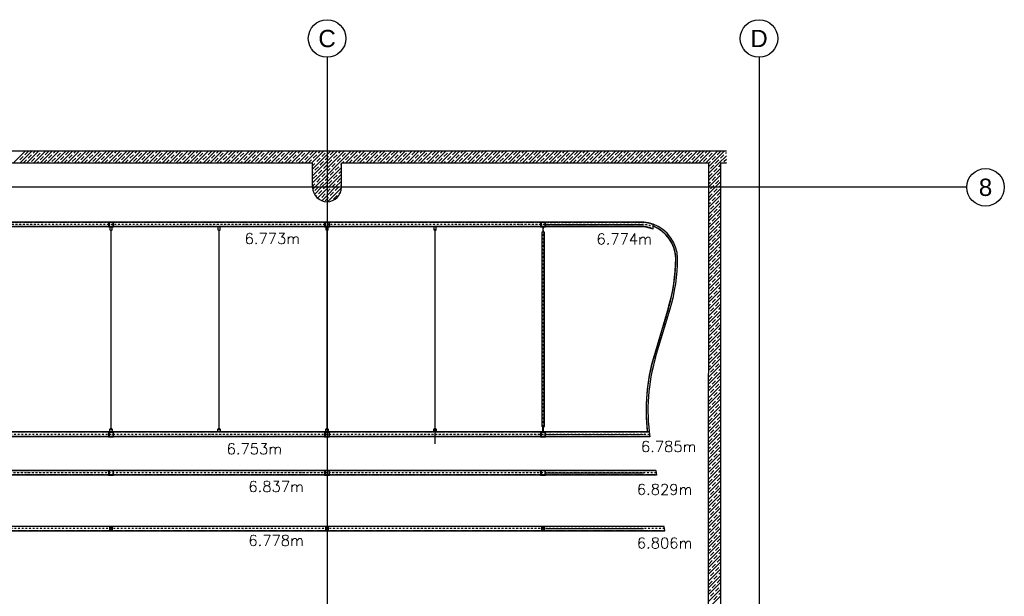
# Model space of a CAD drawing. Header units: millimetres. Extents: x -1999 to 66669, y -9261 to 66490.
# Tile 13 of 14: x 11596 to 32110, y 54483 to 66490. Entities that reach past the tile are written whole.
import ezdxf
from ezdxf.enums import TextEntityAlignment as Align

# ---------------------------------------------------------------- set-up
doc = ezdxf.new("R2010")
doc.units = ezdxf.units.MM
doc.header["$LTSCALE"] = 3
doc.header["$PDMODE"] = 3
doc.header["$PDSIZE"] = 1
for name, pattern in [('DASHDOT', [25.4, 12.7, -6.35, 0, -6.35]), ('DASHDOTX2', [50.8, 25.4, -12.7, 0, -12.7]), ('HIDDEN', [9.525, 6.35, -3.175])]:
    doc.linetypes.add(name, pattern=pattern)
for name, color, linetype in [('!!inwentaryzacja', 10, 'Continuous'), ('AR-----H0_HATCHES_RASTERIT', 8, 'Continuous'), ('ARF2000E0_LOAD_BEARING_KANTAVAT', 1, 'Continuous'), ('poziome 1', 7, 'Continuous'), ('proil zamykajacy', 4, 'Continuous'), ('slupki', 7, 'Continuous'), ('stezenia', 4, 'Continuous'), ('SZ-Axis', 255, 'DASHDOTX2'), ('SZ-Axis-text', 9, 'Continuous')]:
    doc.layers.add(name, color=color, linetype=linetype)
doc.styles.add('arial', font='arial.ttf')
doc.styles.add('GeodText', font='romans.shx', dxfattribs={"oblique": 14.323945})

# ---------------------------------------------------------------- blocks, each defined once
blk = doc.blocks.new('GeodPkt')
at = {"color": 0, "linetype": 'Continuous', "lineweight": -2}
blk.add_point((0, 0), dxfattribs=at)
at = {"color": 0, "linetype": 'Continuous', "lineweight": -2, "style": 'GeodText', "oblique": 14.3239, "flags": 4}
blk.add_attdef('Nazwa', (1, 1), '', height=1.8, dxfattribs=at)
at = {"color": 0, "linetype": 'Continuous', "lineweight": -2, "style": 'GeodText', "oblique": 14.3239}
blk.add_attdef('H', (1, -1.8), '', height=1.8, dxfattribs=at)

msp = doc.modelspace()

# ---------------------------------------------------------------- linework, layer by layer
at = {"color": 250}
for p, q in [((13476, 62177), (13476, 62117)), ((13524, 62177), (13476, 62177)), ((13524, 62117), (13524, 62177)), ((15726, 62177, 0), (15726, 62117, 0)), ((15774, 62177, 0), (15726, 62177, 0)), ((15774, 62117, 0), (15774, 62177, 0)), ((17976, 62177), (17976, 62117)), ((18024, 62177), (17976, 62177)), ((18024, 62117), (18024, 62177)), ((20226, 62177, 0), (20226, 62117, 0)), ((20274, 62177, 0), (20226, 62177, 0)), ((20274, 62117, 0), (20274, 62177, 0)), ((24791, 62125, 0), (24791, 62233, 0)), ((13476, 62117), (13486, 62106)), ((13486, 62106), (13514, 62106)), ((13514, 62106), (13524, 62117)), ((15726, 62117, 0), (15736, 62106, 0)), ((15736, 62106, 0), (15764, 62106, 0)), ((15764, 62106, 0), (15774, 62117, 0)), ((17976, 62117), (17986, 62106)), ((17986, 62106), (18014, 62106)), ((18014, 62106), (18024, 62117)), ((20226, 62117, 0), (20236, 62106, 0)), ((20236, 62106, 0), (20264, 62106, 0)), ((20264, 62106, 0), (20274, 62117, 0)), ((22480, 62064), (22480, 62072)), ((22480, 62072), (22520, 62072)), ((22520, 62064), (22480, 62064)), ((22480, 58018), (22480, 62064)), ((22504, 62157), (22496, 62157)), ((22496, 62157), (22496, 62072)), ((22496, 62072), (22504, 62072)), ((22504, 62072), (22504, 62157)), ((22520, 62072), (22520, 62064)), ((22520, 62064), (22520, 58018)), ((13476, 57965), (13486, 57975)), ((13476, 57905), (13476, 57965)), ((13524, 57905), (13476, 57905)), ((13486, 57975), (13514, 57975)), ((13514, 57975), (13524, 57965)), ((13524, 57965), (13524, 57905)), ((15726, 57965, 0), (15736, 57975, 0)), ((15726, 57905, 0), (15726, 57965, 0)), ((15774, 57905, 0), (15726, 57905, 0)), ((15736, 57975, 0), (15764, 57975, 0)), ((15764, 57975, 0), (15774, 57965, 0)), ((15774, 57965, 0), (15774, 57905, 0)), ((17976, 57965), (17986, 57975)), ((17976, 57905), (17976, 57965)), ((18024, 57905), (17976, 57905)), ((17986, 57975), (18014, 57975)), ((18014, 57975), (18024, 57965)), ((18024, 57965), (18024, 57905)), ((20226, 57965, 0), (20236, 57975, 0)), ((20226, 57905, 0), (20226, 57965, 0)), ((20274, 57905, 0), (20226, 57905, 0)), ((20236, 57975, 0), (20264, 57975, 0)), ((20264, 57975, 0), (20274, 57965, 0)), ((20274, 57965, 0), (20274, 57905, 0)), ((22520, 58018), (22480, 58018)), ((22480, 58018), (22480, 58010)), ((22520, 58018), (22480, 58018)), ((22480, 58010), (22520, 58010)), ((22496, 57925), (22496, 58010)), ((22496, 58010), (22504, 58010)), ((22504, 57925), (22496, 57925)), ((22504, 58010), (22504, 57925)), ((22520, 58010), (22520, 58018))]:
    msp.add_line(p, q, dxfattribs=at)
at = {"color": 250, "linetype": 'DASHDOT'}
msp.add_line((22500, 62177, 0), (22500, 57975), dxfattribs=at)
at = {"color": 250}
for centre in [(13500, 57955), (15750, 57955, 0), (18000, 57955), (20250, 57955, 0)]:
    msp.add_circle(centre, 6.5, dxfattribs=at)
at = {"layer": 'AR-----H0_HATCHES_RASTERIT'}
for p, q in [((11457, 63500, 0), (11707, 63750, 0)), ((11596, 63569, 0), (11667, 63640, 0)), ((11598, 63500, 0), (11848, 63750, 0)), ((11632, 63746, 0), (11636, 63750, 0)), ((11702, 63675, 0), (11773, 63746, 0)), ((11740, 63500, 0), (11990, 63750, 0)), ((11773, 63604, 0), (11844, 63675, 0)), ((11844, 63534, 0), (11915, 63604, 0)), ((11879, 63710, 0), (11919, 63750, 0)), ((11881, 63500, 0), (12131, 63750, 0)), ((11950, 63640, 0), (12021, 63710, 0)), ((12021, 63569, 0), (12091, 63640, 0)), ((12023, 63500, 0), (12273, 63750, 0)), ((12056, 63746, 0), (12060, 63750, 0)), ((12127, 63675, 0), (12197, 63746, 0)), ((12164, 63500, 0), (12414, 63750, 0)), ((12197, 63604, 0), (12268, 63675, 0)), ((12268, 63534, 0), (12339, 63604, 0)), ((12303, 63710, 0), (12343, 63750, 0)), ((12305, 63500, 0), (12555, 63750, 0)), ((12374, 63640, 0), (12445, 63710, 0)), ((12445, 63569, 0), (12516, 63640, 0)), ((12447, 63500, 0), (12697, 63750, 0)), ((12480, 63746, 0), (12485, 63750, 0)), ((12551, 63675, 0), (12622, 63746, 0)), ((12588, 63500, 0), (12838, 63750, 0)), ((12622, 63604, 0), (12692, 63675, 0)), ((12692, 63534, 0), (12763, 63604, 0)), ((12728, 63710, 0), (12767, 63750, 0)), ((12730, 63500, 0), (12980, 63750, 0)), ((12798, 63640, 0), (12869, 63710, 0)), ((12869, 63569, 0), (12940, 63640, 0)), ((12871, 63500, 0), (13121, 63750, 0)), ((12904, 63746, 0), (12909, 63750, 0)), ((12975, 63675, 0), (13046, 63746, 0)), ((13013, 63500, 0), (13263, 63750, 0)), ((13046, 63604, 0), (13117, 63675, 0)), ((13117, 63534, 0), (13187, 63604, 0)), ((13152, 63710, 0), (13192, 63750, 0)), ((13154, 63500, 0), (13404, 63750, 0)), ((13223, 63640, 0), (13293, 63710, 0)), ((13293, 63569, 0), (13364, 63640, 0)), ((13295, 63500, 0), (13545, 63750, 0)), ((13329, 63746, 0), (13333, 63750, 0)), ((13399, 63675, 0), (13470, 63746, 0)), ((13437, 63500, 0), (13687, 63750, 0)), ((13470, 63604, 0), (13541, 63675, 0)), ((13541, 63534, 0), (13612, 63604, 0)), ((13576, 63710, 0), (13616, 63750, 0)), ((13578, 63500, 0), (13828, 63750, 0)), ((13647, 63640, 0), (13718, 63710, 0)), ((13718, 63569, 0), (13788, 63640, 0)), ((13720, 63500, 0), (13970, 63750, 0)), ((13753, 63746, 0), (13757, 63750, 0)), ((13824, 63675, 0), (13894, 63746, 0)), ((13861, 63500, 0), (14111, 63750, 0)), ((13894, 63604, 0), (13965, 63675, 0)), ((13965, 63534, 0), (14036, 63604, 0)), ((14001, 63710, 0), (14040, 63750, 0)), ((14003, 63500, 0), (14253, 63750, 0)), ((14071, 63640, 0), (14142, 63710, 0)), ((14142, 63569, 0), (14213, 63640, 0)), ((14144, 63500, 0), (14394, 63750, 0)), ((14177, 63746, 0), (14182, 63750, 0)), ((14248, 63675, 0), (14319, 63746, 0)), ((14285, 63500, 0), (14535, 63750, 0)), ((14319, 63604, 0), (14389, 63675, 0)), ((14389, 63534, 0), (14460, 63604, 0)), ((14425, 63710, 0), (14464, 63750, 0)), ((14427, 63500, 0), (14677, 63750, 0)), ((14495, 63640, 0), (14566, 63710, 0)), ((14566, 63569, 0), (14637, 63640, 0)), ((14568, 63500, 0), (14818, 63750, 0)), ((14602, 63746, 0), (14606, 63750, 0)), ((14672, 63675, 0), (14743, 63746, 0)), ((14710, 63500, 0), (14960, 63750, 0)), ((14743, 63604, 0), (14814, 63675, 0)), ((14814, 63534, 0), (14884, 63604, 0)), ((14849, 63710, 0), (14889, 63750, 0)), ((14851, 63500, 0), (15101, 63750, 0)), ((14920, 63640, 0), (14990, 63710, 0)), ((14990, 63569, 0), (15061, 63640, 0)), ((14992, 63500, 0), (15242, 63750, 0)), ((15026, 63746, 0), (15030, 63750, 0)), ((15097, 63675, 0), (15167, 63746, 0)), ((15134, 63500, 0), (15384, 63750, 0)), ((15167, 63604, 0), (15238, 63675, 0)), ((15238, 63534, 0), (15309, 63604, 0)), ((15273, 63710, 0), (15313, 63750, 0)), ((15275, 63500, 0), (15525, 63750, 0)), ((15344, 63640, 0), (15415, 63710, 0)), ((15415, 63569, 0), (15485, 63640, 0)), ((15417, 63500, 0), (15667, 63750, 0)), ((15450, 63746, 0), (15454, 63750, 0)), ((15521, 63675, 0), (15591, 63746, 0)), ((15558, 63500, 0), (15808, 63750, 0)), ((15591, 63604, 0), (15662, 63675, 0)), ((15662, 63534, 0), (15733, 63604, 0)), ((15698, 63710, 0), (15737, 63750, 0)), ((15700, 63500, 0), (15950, 63750, 0)), ((15768, 63640, 0), (15839, 63710, 0)), ((15839, 63569, 0), (15910, 63640, 0)), ((15841, 63500, 0), (16091, 63750, 0)), ((15874, 63746, 0), (15879, 63750, 0)), ((15945, 63675, 0), (16016, 63746, 0)), ((15982, 63500, 0), (16232, 63750, 0)), ((16016, 63604, 0), (16086, 63675, 0)), ((16086, 63534, 0), (16157, 63604, 0)), ((16122, 63710, 0), (16162, 63750, 0)), ((16124, 63500, 0), (16374, 63750, 0)), ((16193, 63640, 0), (16263, 63710, 0)), ((16263, 63569, 0), (16334, 63640, 0)), ((16265, 63500, 0), (16515, 63750, 0)), ((16299, 63746, 0), (16303, 63750, 0)), ((16369, 63675, 0), (16440, 63746, 0)), ((16407, 63500, 0), (16657, 63750, 0)), ((16440, 63604, 0), (16511, 63675, 0)), ((16511, 63534, 0), (16581, 63604, 0)), ((16546, 63710, 0), (16586, 63750, 0)), ((16548, 63500, 0), (16798, 63750, 0)), ((16617, 63640, 0), (16688, 63710, 0)), ((16688, 63569, 0), (16758, 63640, 0)), ((16690, 63500, 0), (16940, 63750, 0)), ((16723, 63746, 0), (16727, 63750, 0)), ((16794, 63675, 0), (16864, 63746, 0)), ((16831, 63500, 0), (17081, 63750, 0)), ((16864, 63604, 0), (16935, 63675, 0)), ((16935, 63534, 0), (17006, 63604, 0)), ((16970, 63710, 0), (17010, 63750, 0)), ((16972, 63500, 0), (17222, 63750, 0)), ((17041, 63640, 0), (17112, 63710, 0)), ((17112, 63569, 0), (17182, 63640, 0)), ((17114, 63500, 0), (17364, 63750, 0)), ((17147, 63746, 0), (17151, 63750, 0)), ((17218, 63675, 0), (17289, 63746, 0)), ((17255, 63500, 0), (17505, 63750, 0)), ((17289, 63604, 0), (17359, 63675, 0)), ((17359, 63534, 0), (17430, 63604, 0)), ((17395, 63710, 0), (17434, 63750, 0)), ((17397, 63500, 0), (17647, 63750, 0)), ((17465, 63640, 0), (17536, 63710, 0)), ((17536, 63569, 0), (17607, 63640, 0)), ((17538, 63500, 0), (17788, 63750, 0)), ((17571, 63746, 0), (17576, 63750, 0)), ((17642, 63675, 0), (17713, 63746, 0)), ((17679, 63500, 0), (17929, 63750, 0)), ((17713, 63604, 0), (17784, 63675, 0)), ((17784, 63534, 0), (17854, 63604, 0)), ((17819, 63710, 0), (17859, 63750, 0)), ((17821, 63500, 0), (18071, 63750, 0)), ((17890, 63640, 0), (17960, 63710, 0)), ((17960, 63569, 0), (18031, 63640, 0)), ((17962, 63500, 0), (18212, 63750, 0)), ((17996, 63746, 0), (18000, 63750, 0)), ((18066, 63675, 0), (18137, 63746, 0)), ((18104, 63500, 0), (18354, 63750, 0)), ((18137, 63604, 0), (18208, 63675, 0)), ((18208, 63534, 0), (18278, 63604, 0)), ((18243, 63710, 0), (18283, 63750, 0)), ((18245, 63500, 0), (18495, 63750, 0)), ((18314, 63640, 0), (18385, 63710, 0)), ((18385, 63569, 0), (18455, 63640, 0)), ((18387, 63500, 0), (18637, 63750, 0)), ((18420, 63746, 0), (18424, 63750, 0)), ((18491, 63675, 0), (18561, 63746, 0)), ((18528, 63500, 0), (18778, 63750, 0)), ((18561, 63604, 0), (18632, 63675, 0)), ((18632, 63534, 0), (18703, 63604, 0)), ((18667, 63710, 0), (18707, 63750, 0)), ((18669, 63500, 0), (18919, 63750, 0)), ((18738, 63640, 0), (18809, 63710, 0)), ((18809, 63569, 0), (18880, 63640, 0)), ((18811, 63500, 0), (19061, 63750, 0)), ((18844, 63746, 0), (18849, 63750, 0)), ((18915, 63675, 0), (18986, 63746, 0)), ((18952, 63500, 0), (19202, 63750, 0)), ((18986, 63604, 0), (19056, 63675, 0)), ((19056, 63534, 0), (19127, 63604, 0)), ((19092, 63710, 0), (19131, 63750, 0)), ((19094, 63500, 0), (19344, 63750, 0)), ((19162, 63640, 0), (19233, 63710, 0)), ((19233, 63569, 0), (19304, 63640, 0)), ((19235, 63500, 0), (19485, 63750, 0)), ((19268, 63746, 0), (19273, 63750, 0)), ((19339, 63675, 0), (19410, 63746, 0)), ((19377, 63500, 0), (19627, 63750, 0)), ((19410, 63604, 0), (19481, 63675, 0)), ((19481, 63534, 0), (19551, 63604, 0)), ((19516, 63710, 0), (19556, 63750, 0)), ((19518, 63500, 0), (19768, 63750, 0)), ((19587, 63640, 0), (19657, 63710, 0)), ((19657, 63569, 0), (19728, 63640, 0)), ((19659, 63500, 0), (19909, 63750, 0)), ((19693, 63746, 0), (19697, 63750, 0)), ((19763, 63675, 0), (19834, 63746, 0)), ((19801, 63500, 0), (20051, 63750, 0)), ((19834, 63604, 0), (19905, 63675, 0)), ((19905, 63534, 0), (19976, 63604, 0)), ((19940, 63710, 0), (19980, 63750, 0)), ((19942, 63500, 0), (20192, 63750, 0)), ((20011, 63640, 0), (20082, 63710, 0)), ((20082, 63569, 0), (20152, 63640, 0)), ((20084, 63500, 0), (20334, 63750, 0)), ((20117, 63746, 0), (20121, 63750, 0)), ((20188, 63675, 0), (20258, 63746, 0)), ((20225, 63500, 0), (20475, 63750, 0)), ((20258, 63604, 0), (20329, 63675, 0)), ((20329, 63534, 0), (20400, 63604, 0)), ((20364, 63710, 0), (20404, 63750, 0)), ((20366, 63500, 0), (20616, 63750, 0)), ((20435, 63640, 0), (20506, 63710, 0)), ((20506, 63569, 0), (20577, 63640, 0)), ((20508, 63500, 0), (20758, 63750, 0)), ((20541, 63746, 0), (20546, 63750, 0)), ((20612, 63675, 0), (20683, 63746, 0)), ((20649, 63500, 0), (20899, 63750, 0)), ((20683, 63604, 0), (20753, 63675, 0)), ((20753, 63534, 0), (20824, 63604, 0)), ((20789, 63710, 0), (20828, 63750, 0)), ((20791, 63500, 0), (21041, 63750, 0)), ((20859, 63640, 0), (20930, 63710, 0)), ((20930, 63569, 0), (21001, 63640, 0)), ((20932, 63500, 0), (21182, 63750, 0)), ((20966, 63746, 0), (20970, 63750, 0)), ((21036, 63675, 0), (21107, 63746, 0)), ((21074, 63500, 0), (21324, 63750, 0)), ((21107, 63604, 0), (21178, 63675, 0)), ((21178, 63534, 0), (21248, 63604, 0)), ((21213, 63710, 0), (21253, 63750, 0)), ((21215, 63500, 0), (21465, 63750, 0)), ((21284, 63640, 0), (21354, 63710, 0)), ((21354, 63569, 0), (21425, 63640, 0)), ((21356, 63500, 0), (21606, 63750, 0)), ((21390, 63746, 0), (21394, 63750, 0)), ((21460, 63675, 0), (21531, 63746, 0)), ((21498, 63500, 0), (21748, 63750, 0)), ((21531, 63604, 0), (21602, 63675, 0)), ((21602, 63534, 0), (21673, 63604, 0)), ((21637, 63710, 0), (21677, 63750, 0)), ((21639, 63500, 0), (21889, 63750, 0)), ((21708, 63640, 0), (21779, 63710, 0)), ((21779, 63569, 0), (21849, 63640, 0)), ((21781, 63500, 0), (22031, 63750, 0)), ((21814, 63746, 0), (21818, 63750, 0)), ((21885, 63675, 0), (21955, 63746, 0)), ((21922, 63500, 0), (22172, 63750, 0)), ((21955, 63604, 0), (22026, 63675, 0)), ((22026, 63534, 0), (22097, 63604, 0)), ((22062, 63710, 0), (22101, 63750, 0)), ((22064, 63500, 0), (22314, 63750, 0)), ((22132, 63640, 0), (22203, 63710, 0)), ((22203, 63569, 0), (22274, 63640, 0)), ((22205, 63500, 0), (22455, 63750, 0)), ((22238, 63746, 0), (22243, 63750, 0)), ((22309, 63675, 0), (22380, 63746, 0)), ((22346, 63500, 0), (22596, 63750, 0)), ((22380, 63604, 0), (22450, 63675, 0)), ((22450, 63534, 0), (22521, 63604, 0)), ((22486, 63710, 0), (22525, 63750, 0)), ((22488, 63500, 0), (22738, 63750, 0)), ((22556, 63640, 0), (22627, 63710, 0)), ((22627, 63569, 0), (22698, 63640, 0)), ((22629, 63500, 0), (22879, 63750, 0)), ((22663, 63746, 0), (22667, 63750, 0)), ((22733, 63675, 0), (22804, 63746, 0)), ((22771, 63500, 0), (23021, 63750, 0)), ((22804, 63604, 0), (22875, 63675, 0)), ((22875, 63534, 0), (22945, 63604, 0)), ((22910, 63710, 0), (22950, 63750, 0)), ((22912, 63500, 0), (23162, 63750, 0)), ((22981, 63640, 0), (23051, 63710, 0)), ((23051, 63569, 0), (23122, 63640, 0)), ((23053, 63500, 0), (23303, 63750, 0)), ((23087, 63746, 0), (23091, 63750, 0)), ((23158, 63675, 0), (23228, 63746, 0)), ((23195, 63500, 0), (23445, 63750, 0)), ((23228, 63604, 0), (23299, 63675, 0)), ((23299, 63534, 0), (23370, 63604, 0)), ((23334, 63710, 0), (23374, 63750, 0)), ((23336, 63500, 0), (23586, 63750, 0)), ((23405, 63640, 0), (23476, 63710, 0)), ((23476, 63569, 0), (23546, 63640, 0)), ((23478, 63500, 0), (23728, 63750, 0)), ((23511, 63746, 0), (23515, 63750, 0)), ((23582, 63675, 0), (23653, 63746, 0)), ((23619, 63500, 0), (23869, 63750, 0)), ((23653, 63604, 0), (23723, 63675, 0)), ((23723, 63534, 0), (23794, 63604, 0)), ((23759, 63710, 0), (23798, 63750, 0)), ((23761, 63500, 0), (24011, 63750, 0)), ((23829, 63640, 0), (23900, 63710, 0)), ((23900, 63569, 0), (23971, 63640, 0)), ((23902, 63500, 0), (24152, 63750, 0)), ((23935, 63746, 0), (23940, 63750, 0)), ((24006, 63675, 0), (24077, 63746, 0)), ((24043, 63500, 0), (24293, 63750, 0)), ((24077, 63604, 0), (24147, 63675, 0)), ((24147, 63534, 0), (24218, 63604, 0)), ((24183, 63710, 0), (24223, 63750, 0)), ((24185, 63500, 0), (24435, 63750, 0)), ((24254, 63640, 0), (24324, 63710, 0)), ((24324, 63569, 0), (24395, 63640, 0)), ((24326, 63500, 0), (24576, 63750, 0)), ((24360, 63746, 0), (24364, 63750, 0)), ((24430, 63675, 0), (24501, 63746, 0)), ((24468, 63500, 0), (24718, 63750, 0)), ((24501, 63604, 0), (24572, 63675, 0)), ((24572, 63534, 0), (24642, 63604, 0)), ((24607, 63710, 0), (24647, 63750, 0)), ((24609, 63500, 0), (24859, 63750, 0)), ((24678, 63640, 0), (24749, 63710, 0)), ((24749, 63569, 0), (24819, 63640, 0)), ((24751, 63500, 0), (25001, 63750, 0)), ((24784, 63746, 0), (24788, 63750, 0)), ((24855, 63675, 0), (24925, 63746, 0)), ((24892, 63500, 0), (25142, 63750, 0)), ((24925, 63604, 0), (24996, 63675, 0)), ((24996, 63534, 0), (25067, 63604, 0)), ((25031, 63710, 0), (25071, 63750, 0)), ((25033, 63500, 0), (25283, 63750, 0)), ((25102, 63640, 0), (25173, 63710, 0)), ((25173, 63569, 0), (25244, 63640, 0)), ((25175, 63500, 0), (25425, 63750, 0)), ((25208, 63746, 0), (25212, 63750, 0)), ((25279, 63675, 0), (25350, 63746, 0)), ((25316, 63500, 0), (25566, 63750, 0)), ((25350, 63604, 0), (25420, 63675, 0)), ((25420, 63534, 0), (25491, 63604, 0)), ((25456, 63710, 0), (25495, 63750, 0)), ((25458, 63500, 0), (25708, 63750, 0)), ((25526, 63640, 0), (25597, 63710, 0)), ((25597, 63569, 0), (25668, 63640, 0)), ((25599, 63500, 0), (25849, 63750, 0)), ((25632, 63746, 0), (25637, 63750, 0)), ((25703, 63675, 0), (25774, 63746, 0)), ((25740, 63500, 0), (25990, 63750, 0)), ((25774, 63604, 0), (25845, 63675, 0)), ((25845, 63534, 0), (25915, 63604, 0)), ((25880, 63710, 0), (25920, 63750, 0)), ((25882, 63500, 0), (26132, 63750, 0)), ((25951, 63640, 0), (26021, 63710, 0)), ((26021, 63569, 0), (26092, 63640, 0)), ((26023, 63500, 0), (26273, 63750, 0)), ((26057, 63746, 0), (26061, 63750, 0)), ((26127, 63675, 0), (26198, 63746, 0)), ((26165, 63500, 0), (26322, 63657, 0)), ((26198, 63604, 0), (26269, 63675, 0)), ((26304, 63710, 0), (26322, 63728, 0)), ((11669, 63500, 0), (11738, 63569, 0)), ((11952, 63500, 0), (11985, 63534, 0)), ((12093, 63500, 0), (12162, 63569, 0)), ((12376, 63500, 0), (12410, 63534, 0)), ((12517, 63500, 0), (12586, 63569, 0)), ((12800, 63500, 0), (12834, 63534, 0)), ((12942, 63500, 0), (13011, 63569, 0)), ((13224, 63500, 0), (13258, 63534, 0)), ((13366, 63500, 0), (13435, 63569, 0)), ((13649, 63500, 0), (13682, 63534, 0)), ((13790, 63500, 0), (13859, 63569, 0)), ((14073, 63500, 0), (14107, 63534, 0)), ((14214, 63500, 0), (14283, 63569, 0)), ((14497, 63500, 0), (14531, 63534, 0)), ((14639, 63500, 0), (14708, 63569, 0)), ((14922, 63500, 0), (14955, 63534, 0)), ((15063, 63500, 0), (15132, 63569, 0)), ((15346, 63500, 0), (15379, 63534, 0)), ((15487, 63500, 0), (15556, 63569, 0)), ((15770, 63500, 0), (15804, 63534, 0)), ((15912, 63500, 0), (15980, 63569, 0)), ((16194, 63500, 0), (16228, 63534, 0)), ((16336, 63500, 0), (16405, 63569, 0)), ((16619, 63500, 0), (16652, 63534, 0)), ((16760, 63500, 0), (16829, 63569, 0)), ((17043, 63500, 0), (17076, 63534, 0)), ((17184, 63500, 0), (17253, 63569, 0)), ((17467, 63500, 0), (17501, 63534, 0)), ((17609, 63500, 0), (17677, 63569, 0)), ((17700, 63379, 0), (17821, 63500, 0)), ((17700, 63238, 0), (17962, 63500, 0)), ((17700, 63450, 0), (17748, 63498, 0)), ((17700, 63096, 0), (18000, 63396, 0)), ((17748, 63357, 0), (17819, 63427, 0)), ((17854, 63463, 0), (17891, 63500, 0)), ((17891, 63500, 0), (17925, 63534, 0)), ((17925, 63392, 0), (17996, 63463, 0)), ((18000, 63396, 0), (18104, 63500, 0)), ((18000, 63255, 0), (18245, 63500, 0)), ((18000, 63113, 0), (18300, 63413, 0)), ((18000, 63326, 0), (18066, 63392, 0)), ((18031, 63498, 0), (18033, 63500, 0)), ((18033, 63500, 0), (18102, 63569, 0)), ((18102, 63427, 0), (18172, 63498, 0)), ((18172, 63357, 0), (18243, 63427, 0)), ((18278, 63463, 0), (18300, 63484, 0)), ((18316, 63500, 0), (18349, 63534, 0)), ((18457, 63500, 0), (18526, 63569, 0)), ((18740, 63500, 0), (18773, 63534, 0)), ((18881, 63500, 0), (18950, 63569, 0)), ((19164, 63500, 0), (19198, 63534, 0)), ((19306, 63500, 0), (19375, 63569, 0)), ((19588, 63500, 0), (19622, 63534, 0)), ((19730, 63500, 0), (19799, 63569, 0)), ((20013, 63500, 0), (20046, 63534, 0)), ((20154, 63500, 0), (20223, 63569, 0)), ((20437, 63500, 0), (20471, 63534, 0)), ((20578, 63500, 0), (20647, 63569, 0)), ((20861, 63500, 0), (20895, 63534, 0)), ((21003, 63500, 0), (21072, 63569, 0)), ((21286, 63500, 0), (21319, 63534, 0)), ((21427, 63500, 0), (21496, 63569, 0)), ((21710, 63500, 0), (21743, 63534, 0)), ((21851, 63500, 0), (21920, 63569, 0)), ((22134, 63500, 0), (22168, 63534, 0)), ((22275, 63500, 0), (22344, 63569, 0)), ((22558, 63500, 0), (22592, 63534, 0)), ((22700, 63500, 0), (22769, 63569, 0)), ((22983, 63500, 0), (23016, 63534, 0)), ((23124, 63500, 0), (23193, 63569, 0)), ((23407, 63500, 0), (23440, 63534, 0)), ((23548, 63500, 0), (23617, 63569, 0)), ((23831, 63500, 0), (23865, 63534, 0)), ((23973, 63500, 0), (24041, 63569, 0)), ((24255, 63500, 0), (24289, 63534, 0)), ((24397, 63500, 0), (24466, 63569, 0)), ((24680, 63500, 0), (24713, 63534, 0)), ((24821, 63500, 0), (24890, 63569, 0)), ((25104, 63500, 0), (25137, 63534, 0)), ((25245, 63500, 0), (25314, 63569, 0)), ((25528, 63500, 0), (25562, 63534, 0)), ((25670, 63500, 0), (25738, 63569, 0)), ((25950, 63427, 0), (26023, 63500, 0)), ((25950, 63285, 0), (26165, 63500, 0)), ((25950, 63498, 0), (25952, 63500, 0)), ((25950, 63144, 0), (26200, 63394, 0)), ((25952, 63500, 0), (25986, 63534, 0)), ((25986, 63392, 0), (26057, 63463, 0)), ((26057, 63321, 0), (26127, 63392, 0)), ((26092, 63498, 0), (26094, 63500, 0)), ((26094, 63500, 0), (26163, 63569, 0)), ((26163, 63427, 0), (26200, 63465, 0)), ((26269, 63534, 0), (26322, 63586, 0)), ((26306, 63500, 0), (26322, 63515, 0)), ((17700, 63309, 0), (17713, 63321, 0)), ((17713, 63180, 0), (17784, 63251, 0)), ((17745, 63000, 0), (18000, 63255, 0)), ((17819, 63286, 0), (17890, 63357, 0)), ((17890, 63215, 0), (17960, 63286, 0)), ((17960, 63145, 0), (18000, 63184, 0)), ((17996, 63321, 0), (18000, 63326, 0)), ((18000, 63184, 0), (18031, 63215, 0)), ((18028, 63000, 0), (18300, 63272, 0)), ((18066, 63251, 0), (18137, 63321, 0)), ((18137, 63180, 0), (18208, 63251, 0)), ((18243, 63286, 0), (18300, 63343, 0)), ((25950, 63356, 0), (25951, 63357, 0)), ((25950, 63002, 0), (26200, 63252, 0)), ((25951, 63215, 0), (26021, 63286, 0)), ((26021, 63145, 0), (26092, 63215, 0)), ((26127, 63251, 0), (26198, 63321, 0)), ((17700, 63026, 0), (17748, 63074, 0)), ((17703, 62958, 0), (17745, 63000, 0)), ((17739, 62852, 0), (17887, 63000, 0)), ((17748, 62933, 0), (17816, 63000, 0)), ((17784, 63109, 0), (17854, 63180, 0)), ((17816, 63000, 0), (17819, 63003, 0)), ((17854, 63039, 0), (17925, 63109, 0)), ((17887, 63000, 0), (18000, 63113, 0)), ((17925, 62968, 0), (17957, 63000, 0)), ((17957, 63000, 0), (17996, 63039, 0)), ((18000, 62972, 0), (18028, 63000, 0)), ((18000, 62831, 0), (18169, 63000, 0)), ((18011, 62700, 0), (18300, 62989, 0)), ((18031, 63074, 0), (18102, 63145, 0)), ((18102, 63003, 0), (18172, 63074, 0)), ((18169, 63000, 0), (18300, 63131, 0)), ((18172, 62933, 0), (18240, 63000, 0)), ((18208, 63109, 0), (18278, 63180, 0)), ((18240, 63000, 0), (18243, 63003, 0)), ((18278, 63039, 0), (18300, 63060, 0)), ((25950, 62861, 0), (26200, 63111, 0)), ((25950, 63073, 0), (25986, 63109, 0)), ((25986, 62968, 0), (26057, 63039, 0)), ((26092, 63074, 0), (26163, 63145, 0)), ((26163, 63003, 0), (26200, 63040, 0)), ((26198, 63180, 0), (26200, 63182, 0)), ((17767, 62810, 0), (17784, 62826, 0)), ((17802, 62774, 0), (18000, 62972, 0)), ((17819, 62862, 0), (17890, 62933, 0)), ((17890, 62791, 0), (17960, 62862, 0)), ((17890, 62721, 0), (18000, 62831, 0)), ((17996, 62897, 0), (18000, 62901, 0)), ((18000, 62901, 0), (18066, 62968, 0)), ((18000, 62760, 0), (18031, 62791, 0)), ((18066, 62826, 0), (18137, 62897, 0)), ((18137, 62756, 0), (18208, 62826, 0)), ((18243, 62862, 0), (18284, 62902, 0)), ((25950, 62720, 0), (26200, 62970, 0)), ((25950, 62932, 0), (25951, 62933, 0)), ((25950, 62578, 0), (26200, 62828, 0)), ((25951, 62791, 0), (26021, 62862, 0)), ((26021, 62720, 0), (26092, 62791, 0)), ((26057, 62897, 0), (26127, 62968, 0)), ((26127, 62826, 0), (26198, 62897, 0)), ((17843, 62744, 0), (17854, 62756, 0)), ((17960, 62720, 0), (18000, 62760, 0)), ((18098, 62716, 0), (18102, 62720, 0)), ((25950, 62437, 0), (26200, 62687, 0)), ((25950, 62649, 0), (25986, 62685, 0)), ((25986, 62544, 0), (26057, 62614, 0)), ((26092, 62650, 0), (26163, 62720, 0)), ((26163, 62579, 0), (26200, 62616, 0)), ((26198, 62756, 0), (26200, 62758, 0)), ((25950, 62295, 0), (26200, 62545, 0)), ((25950, 62508, 0), (25951, 62508, 0)), ((25950, 62154, 0), (26200, 62404, 0)), ((25951, 62367, 0), (26021, 62438, 0)), ((26021, 62296, 0), (26092, 62367, 0)), ((26057, 62473, 0), (26127, 62544, 0)), ((26127, 62402, 0), (26198, 62473, 0)), ((25950, 62012, 0), (26200, 62262, 0)), ((25950, 62225, 0), (25986, 62261, 0)), ((25986, 62119, 0), (26057, 62190, 0)), ((26092, 62225, 0), (26163, 62296, 0)), ((26163, 62155, 0), (26200, 62192, 0)), ((26198, 62331, 0), (26200, 62333, 0)), ((25950, 61871, 0), (26200, 62121, 0)), ((25950, 62083, 0), (25951, 62084, 0)), ((25950, 61730, 0), (26200, 61980, 0)), ((25951, 61943, 0), (26021, 62013, 0)), ((26057, 62049, 0), (26127, 62119, 0)), ((26127, 61978, 0), (26198, 62049, 0)), ((25950, 61588, 0), (26200, 61838, 0)), ((25950, 61801, 0), (25986, 61836, 0)), ((25986, 61695, 0), (26057, 61766, 0)), ((26021, 61872, 0), (26092, 61943, 0)), ((26092, 61801, 0), (26163, 61872, 0)), ((26163, 61730, 0), (26200, 61768, 0)), ((26198, 61907, 0), (26200, 61909, 0)), ((25950, 61447, 0), (26200, 61697, 0)), ((25950, 61659, 0), (25951, 61660, 0)), ((25950, 61305, 0), (26200, 61555, 0)), ((25951, 61518, 0), (26021, 61589, 0)), ((26057, 61624, 0), (26127, 61695, 0)), ((26127, 61554, 0), (26198, 61624, 0)), ((25950, 61164, 0), (26200, 61414, 0)), ((25950, 61376, 0), (25986, 61412, 0)), ((25986, 61271, 0), (26057, 61342, 0)), ((26021, 61448, 0), (26092, 61518, 0)), ((26092, 61377, 0), (26163, 61448, 0)), ((26163, 61306, 0), (26200, 61343, 0)), ((26198, 61483, 0), (26200, 61485, 0)), ((25950, 61022, 0), (26200, 61272, 0)), ((25950, 61235, 0), (25951, 61235, 0)), ((25950, 60881, 0), (26200, 61131, 0)), ((25951, 61094, 0), (26021, 61165, 0)), ((26057, 61200, 0), (26127, 61271, 0)), ((26127, 61129, 0), (26198, 61200, 0)), ((25950, 60740, 0), (26200, 60990, 0)), ((25950, 60952, 0), (25986, 60988, 0)), ((26021, 61023, 0), (26092, 61094, 0)), ((26092, 60953, 0), (26163, 61023, 0)), ((26198, 61059, 0), (26200, 61061, 0)), ((25950, 60598, 0), (26200, 60848, 0)), ((25950, 60811, 0), (25951, 60811, 0)), ((25951, 60670, 0), (26021, 60740, 0)), ((25986, 60847, 0), (26057, 60917, 0)), ((26057, 60776, 0), (26127, 60847, 0)), ((26127, 60705, 0), (26198, 60776, 0)), ((26163, 60882, 0), (26200, 60919, 0)), ((25950, 60457, 0), (26200, 60707, 0)), ((25950, 60315, 0), (26200, 60565, 0)), ((25950, 60528, 0), (25986, 60564, 0)), ((26021, 60599, 0), (26092, 60670, 0)), ((26092, 60528, 0), (26163, 60599, 0)), ((26198, 60634, 0), (26200, 60636, 0)), ((25950, 60174, 0), (26200, 60424, 0)), ((25950, 60386, 0), (25951, 60387, 0)), ((25951, 60245, 0), (26021, 60316, 0)), ((25986, 60422, 0), (26057, 60493, 0)), ((26057, 60352, 0), (26127, 60422, 0)), ((26127, 60281, 0), (26198, 60352, 0)), ((26163, 60458, 0), (26200, 60495, 0)), ((25950, 60033, 0), (26200, 60283, 0)), ((25950, 59891, 0), (26200, 60141, 0)), ((25950, 60103, 0), (25986, 60139, 0)), ((26021, 60175, 0), (26092, 60245, 0)), ((26092, 60104, 0), (26163, 60175, 0)), ((26198, 60210, 0), (26200, 60212, 0)), ((25950, 59750, 0), (26200, 60000, 0)), ((25950, 59962, 0), (25951, 59963, 0)), ((25986, 59998, 0), (26057, 60069, 0)), ((26057, 59927, 0), (26127, 59998, 0)), ((26127, 59857, 0), (26198, 59927, 0)), ((26163, 60033, 0), (26200, 60071, 0)), ((25950, 59608, 0), (26200, 59858, 0)), ((25950, 59467, 0), (26200, 59717, 0)), ((25950, 59679, 0), (25986, 59715, 0)), ((25951, 59821, 0), (26021, 59892, 0)), ((26021, 59751, 0), (26092, 59821, 0)), ((26092, 59680, 0), (26163, 59751, 0)), ((26198, 59786, 0), (26200, 59788, 0)), ((25950, 59325, 0), (26200, 59575, 0)), ((25950, 59538, 0), (25951, 59538, 0)), ((25986, 59574, 0), (26057, 59644, 0)), ((26057, 59503, 0), (26127, 59574, 0)), ((26127, 59432, 0), (26198, 59503, 0)), ((26163, 59609, 0), (26200, 59646, 0)), ((25950, 59184, 0), (26200, 59434, 0)), ((25950, 59043, 0), (26200, 59293, 0)), ((25950, 59255, 0), (25986, 59291, 0)), ((25951, 59397, 0), (26021, 59468, 0)), ((26021, 59326, 0), (26092, 59397, 0)), ((26092, 59256, 0), (26163, 59326, 0)), ((26198, 59362, 0), (26200, 59364, 0)), ((25950, 58901, 0), (26200, 59151, 0)), ((25950, 59114, 0), (25951, 59114, 0)), ((25986, 59149, 0), (26057, 59220, 0)), ((26057, 59079, 0), (26127, 59149, 0)), ((26163, 59185, 0), (26200, 59222, 0)), ((25950, 58760, 0), (26200, 59010, 0)), ((25951, 58973, 0), (26021, 59043, 0)), ((26021, 58902, 0), (26092, 58973, 0)), ((26092, 58831, 0), (26163, 58902, 0)), ((26127, 59008, 0), (26198, 59079, 0)), ((26198, 58937, 0), (26200, 58939, 0)), ((25950, 58618, 0), (26200, 58868, 0)), ((25950, 58831, 0), (25986, 58867, 0)), ((25950, 58477, 0), (26200, 58727, 0)), ((25950, 58689, 0), (25951, 58690, 0)), ((25986, 58725, 0), (26057, 58796, 0)), ((26057, 58655, 0), (26127, 58725, 0)), ((26163, 58761, 0), (26200, 58798, 0)), ((25950, 58335, 0), (26200, 58585, 0)), ((25951, 58548, 0), (26021, 58619, 0)), ((26021, 58478, 0), (26092, 58548, 0)), ((26092, 58407, 0), (26163, 58478, 0)), ((26127, 58584, 0), (26198, 58655, 0)), ((26198, 58513, 0), (26200, 58515, 0)), ((25950, 58194, 0), (26200, 58444, 0)), ((25950, 58406, 0), (25986, 58442, 0)), ((25950, 58053, 0), (26200, 58303, 0)), ((25950, 58265, 0), (25951, 58266, 0)), ((25986, 58301, 0), (26057, 58372, 0)), ((26057, 58230, 0), (26127, 58301, 0)), ((26163, 58336, 0), (26200, 58374, 0)), ((25950, 57911, 0), (26200, 58161, 0)), ((25951, 58124, 0), (26021, 58195, 0)), ((26021, 58053, 0), (26092, 58124, 0)), ((26127, 58160, 0), (26198, 58230, 0)), ((26198, 58089, 0), (26200, 58091, 0)), ((25950, 57770, 0), (26200, 58020, 0)), ((25950, 57982, 0), (25986, 58018, 0)), ((25950, 57628, 0), (26200, 57878, 0)), ((25986, 57877, 0), (26057, 57947, 0)), ((26057, 57806, 0), (26127, 57877, 0)), ((26092, 57983, 0), (26163, 58053, 0)), ((26163, 57912, 0), (26200, 57949, 0)), ((25950, 57841, 0), (25951, 57841, 0)), ((25950, 57487, 0), (26200, 57737, 0)), ((25951, 57700, 0), (26021, 57771, 0)), ((26021, 57629, 0), (26092, 57700, 0)), ((26127, 57735, 0), (26198, 57806, 0)), ((26198, 57665, 0), (26200, 57666, 0)), ((25950, 57346, 0), (26200, 57596, 0)), ((25950, 57558, 0), (25986, 57594, 0)), ((25950, 57204, 0), (26200, 57454, 0)), ((25986, 57452, 0), (26057, 57523, 0)), ((26057, 57382, 0), (26127, 57452, 0)), ((26092, 57558, 0), (26163, 57629, 0)), ((26163, 57488, 0), (26200, 57525, 0)), ((25950, 57416, 0), (25951, 57417, 0)), ((25950, 57063, 0), (26200, 57313, 0)), ((25951, 57276, 0), (26021, 57346, 0)), ((26021, 57205, 0), (26092, 57276, 0)), ((26127, 57311, 0), (26198, 57382, 0)), ((26198, 57240, 0), (26200, 57242, 0)), ((25950, 56921, 0), (26200, 57171, 0)), ((25950, 57134, 0), (25986, 57170, 0)), ((25950, 56780, 0), (26200, 57030, 0)), ((25986, 57028, 0), (26057, 57099, 0)), ((26092, 57134, 0), (26163, 57205, 0)), ((26163, 57064, 0), (26200, 57101, 0)), ((25950, 56992, 0), (25951, 56993, 0)), ((25950, 56638, 0), (26200, 56888, 0)), ((25951, 56851, 0), (26021, 56922, 0)), ((26021, 56781, 0), (26092, 56851, 0)), ((26057, 56957, 0), (26127, 57028, 0)), ((26127, 56887, 0), (26198, 56957, 0)), ((25950, 56497, 0), (26200, 56747, 0)), ((25950, 56709, 0), (25986, 56745, 0)), ((25986, 56604, 0), (26057, 56675, 0)), ((26092, 56710, 0), (26163, 56781, 0)), ((26163, 56639, 0), (26200, 56677, 0)), ((26198, 56816, 0), (26200, 56818, 0)), ((25950, 56356, 0), (26200, 56606, 0)), ((25950, 56568, 0), (25951, 56569, 0)), ((25950, 56214, 0), (26200, 56464, 0)), ((25951, 56427, 0), (26021, 56498, 0)), ((26021, 56356, 0), (26092, 56427, 0)), ((26057, 56533, 0), (26127, 56604, 0)), ((26127, 56462, 0), (26198, 56533, 0)), ((25950, 56073, 0), (26200, 56323, 0)), ((25950, 56285, 0), (25986, 56321, 0)), ((25986, 56180, 0), (26057, 56250, 0)), ((26092, 56286, 0), (26163, 56356, 0)), ((26163, 56215, 0), (26200, 56252, 0)), ((26198, 56392, 0), (26200, 56394, 0)), ((25950, 55931, 0), (26200, 56181, 0)), ((25950, 56144, 0), (25951, 56144, 0)), ((25950, 55790, 0), (26200, 56040, 0)), ((25951, 56003, 0), (26021, 56074, 0)), ((26021, 55932, 0), (26092, 56003, 0)), ((26057, 56109, 0), (26127, 56180, 0)), ((26127, 56038, 0), (26198, 56109, 0)), ((25950, 55648, 0), (26200, 55898, 0)), ((25950, 55861, 0), (25986, 55897, 0)), ((25986, 55755, 0), (26057, 55826, 0)), ((26092, 55861, 0), (26163, 55932, 0)), ((26163, 55791, 0), (26200, 55828, 0)), ((26198, 55968, 0), (26200, 55969, 0)), ((25950, 55507, 0), (26200, 55757, 0)), ((25950, 55719, 0), (25951, 55720, 0)), ((25950, 55366, 0), (26200, 55616, 0)), ((25951, 55579, 0), (26021, 55649, 0)), ((26057, 55685, 0), (26127, 55755, 0)), ((26127, 55614, 0), (26198, 55685, 0)), ((25950, 55224, 0), (26200, 55474, 0)), ((25950, 55437, 0), (25986, 55473, 0)), ((25986, 55331, 0), (26057, 55402, 0)), ((26021, 55508, 0), (26092, 55579, 0)), ((26092, 55437, 0), (26163, 55508, 0)), ((26163, 55366, 0), (26200, 55404, 0)), ((26198, 55543, 0), (26200, 55545, 0)), ((25950, 55083, 0), (26200, 55333, 0)), ((25950, 55295, 0), (25951, 55296, 0)), ((25950, 54941, 0), (26200, 55191, 0)), ((25951, 55154, 0), (26021, 55225, 0)), ((26057, 55260, 0), (26127, 55331, 0)), ((26127, 55190, 0), (26198, 55260, 0)), ((25950, 54800, 0), (26200, 55050, 0)), ((25950, 55012, 0), (25986, 55048, 0)), ((25986, 54907, 0), (26057, 54978, 0)), ((26021, 55084, 0), (26092, 55154, 0)), ((26092, 55013, 0), (26163, 55084, 0)), ((26163, 54942, 0), (26200, 54979, 0)), ((26198, 55119, 0), (26200, 55121, 0)), ((25950, 54659, 0), (26200, 54909, 0)), ((25950, 54871, 0), (25951, 54871, 0)), ((25951, 54730, 0), (26021, 54801, 0)), ((26057, 54836, 0), (26127, 54907, 0)), ((26127, 54765, 0), (26198, 54836, 0)), ((25950, 54517, 0), (26200, 54767, 0)), ((25950, 54376, 0), (26200, 54626, 0)), ((25950, 54588, 0), (25986, 54624, 0)), ((26021, 54659, 0), (26092, 54730, 0)), ((26092, 54589, 0), (26163, 54659, 0)), ((26198, 54695, 0), (26200, 54697, 0)), ((25950, 54234, 0), (26200, 54484, 0)), ((25986, 54483, 0), (26057, 54553, 0)), ((26057, 54412, 0), (26127, 54483, 0)), ((26163, 54518, 0), (26200, 54555, 0))]:
    msp.add_line(p, q, dxfattribs=at)
at = {"layer": 'ARF2000E0_LOAD_BEARING_KANTAVAT', "color": 250}
for p, q in [((26322, 63750), (6135, 63750)), ((17700, 63500), (9300, 63500)), ((17700, 63000), (17700, 63500)), ((18300, 63000), (18300, 63500)), ((25300, 63500), (18300, 63500)), ((25950, 63500), (25300, 63500)), ((25950, 63500, 0), (25950, 59120, 0)), ((26322, 63500), (26200, 63500)), ((26200, 63500, 0), (26200, 59370, 0)), ((26200, 59370), (26200, 29740, 0)), ((25950, 29990, 0), (25950, 59120, 0))]:
    msp.add_line(p, q, dxfattribs=at)
msp.add_arc((18000, 63000), 300, 180, 0, dxfattribs=at)
at = {"layer": 'poziome 1', "color": 250}
for p, q in [((24595, 62277, 0), (8005, 62277, 0)), ((24592, 62177, 0), (8005, 62177, 0)), ((24596, 62277, 0), (24595, 62277, 0)), ((24712, 57905, 0), (7888, 57905, 0)), ((24726, 57805, 0), (7874, 57805, 0)), ((24853, 57104, 0), (7747, 57104, 0)), ((24853, 57104, 0), (24867, 57004, 0)), ((24867, 57004, 0), (7733, 57004, 0))]:
    msp.add_line(p, q, dxfattribs=at)
at = {"layer": 'poziome 1', "color": 250, "linetype": 'HIDDEN'}
for p, q in [((24595, 62270, 0), (8005, 62270, 0)), ((24593, 62184, 0), (8005, 62184, 0)), ((24596, 62270, 0), (24595, 62270, 0)), ((22484, 58018), (22484, 62064)), ((22516, 62064), (22516, 58018)), ((25113, 60479, 0), (24812, 59472, 0)), ((24713, 57898, 0), (7887, 57898, 0)), ((24725, 57812, 0), (7875, 57812, 0)), ((24854, 57097, 0), (7746, 57097, 0)), ((24866, 57011, 0), (7734, 57011, 0))]:
    msp.add_line(p, q, dxfattribs=at)
for centre, radius, start, end in [((24522, 61497, 0), 690, 67.0609, 84.2252), ((24522, 61497, 0), 776, 69.7184, 84.5127), ((24522, 61497, 0), 747, 1.881, 68.8985), ((21587, 61536, 0), 3681, 343.3008, 359.765), ((28524, 58362, 0), 3875, 163.3501, 186.7681)]:
    msp.add_arc(centre, radius, start, end, dxfattribs=at)
at = {"layer": 'poziome 1', "color": 250}
for radius, start, end in [(683, 66.8071, 84.2129), (783, 69.9114, 84.5379)]:
    msp.add_arc((24522, 61497, 0), radius, start, end, dxfattribs=at)
at = {"layer": 'proil zamykajacy', "color": 250}
for p, q in [((25110, 60480, 0), (24808, 59473, 0)), ((24846, 59462, 0), (25148, 60468, 0))]:
    msp.add_line(p, q, dxfattribs=at)
for centre, radius, start, end in [((24522, 61497, 0), 783, 1.8264, 69.9114), ((24522, 61497, 0), 743, 1.881, 68.7795), ((21587, 61536, 0), 3677, 343.3008, 359.765), ((21587, 61536, 0), 3717, 343.3008, 359.7763), ((28524, 58362, 0), 3879, 163.3501, 186.7611), ((28524, 58362, 0), 3839, 163.3501, 188.3377)]:
    msp.add_arc(centre, radius, start, end, dxfattribs=at)
at = {"layer": 'slupki', "color": 250, "linetype": 'DASHDOT'}
for p, q in [((24595, 62227, 0), (8005, 62227, 0)), ((24719, 57855, 0), (7870, 57855, 0)), ((24860, 57054, 0), (7781, 57054, 0)), ((25031, 55892, 0), (7569, 55892, 0))]:
    msp.add_line(p, q, dxfattribs=at)
at = {"layer": 'slupki', "color": 250}
for p, q in [((13550, 62277, 0), (13450, 62277, 0)), ((13450, 62277, 0), (13450, 62177, 0)), ((13450, 62177, 0), (13550, 62177, 0)), ((13542, 62269, 0), (13458, 62269, 0)), ((13458, 62269, 0), (13458, 62185, 0)), ((13458, 62185, 0), (13542, 62185, 0)), ((13542, 62185, 0), (13542, 62269, 0)), ((13550, 62177, 0), (13550, 62277, 0)), ((18050, 62277, 0), (17950, 62277, 0)), ((17950, 62277, 0), (17950, 62177, 0)), ((17950, 62177, 0), (18050, 62177, 0)), ((18042, 62269, 0), (17958, 62269, 0)), ((17958, 62269, 0), (17958, 62185, 0)), ((17958, 62185, 0), (18042, 62185, 0)), ((18042, 62185, 0), (18042, 62269, 0)), ((18050, 62177, 0), (18050, 62277, 0)), ((22550, 62277, 0), (22450, 62277, 0)), ((22450, 62277, 0), (22450, 62177, 0)), ((22450, 62177, 0), (22550, 62177, 0)), ((22542, 62269, 0), (22458, 62269, 0)), ((22458, 62269, 0), (22458, 62185, 0)), ((22458, 62185, 0), (22542, 62185, 0)), ((22542, 62185, 0), (22542, 62269, 0)), ((22550, 62177, 0), (22550, 62277, 0)), ((13550, 57905, 0), (13450, 57905, 0)), ((13450, 57905, 0), (13450, 57805, 0)), ((13542, 57897, 0), (13458, 57897, 0)), ((13458, 57897, 0), (13458, 57813, 0)), ((13542, 57813, 0), (13542, 57897, 0)), ((13550, 57805, 0), (13550, 57905, 0)), ((18050, 57905, 0), (17950, 57905, 0)), ((17950, 57905, 0), (17950, 57805, 0)), ((18042, 57897, 0), (17958, 57897, 0)), ((17958, 57897, 0), (17958, 57813, 0)), ((18042, 57813, 0), (18042, 57897, 0)), ((18050, 57805, 0), (18050, 57905, 0)), ((22550, 57905, 0), (22450, 57905, 0)), ((22450, 57905, 0), (22450, 57805, 0)), ((22542, 57897, 0), (22458, 57897, 0)), ((22458, 57897, 0), (22458, 57813, 0)), ((22542, 57813, 0), (22542, 57897, 0)), ((22550, 57805, 0), (22550, 57905, 0)), ((13450, 57805, 0), (13550, 57805, 0)), ((13458, 57813, 0), (13542, 57813, 0)), ((17950, 57805, 0), (18050, 57805, 0)), ((17958, 57813, 0), (18042, 57813, 0)), ((22450, 57805, 0), (22550, 57805, 0)), ((22458, 57813, 0), (22542, 57813, 0)), ((13550, 57104, 0), (13450, 57104, 0)), ((13450, 57104, 0), (13450, 57004, 0)), ((13542, 57096, 0), (13458, 57096, 0)), ((13458, 57096, 0), (13458, 57012, 0)), ((13542, 57012, 0), (13542, 57096, 0)), ((13550, 57004, 0), (13550, 57104, 0)), ((18050, 57104, 0), (17950, 57104, 0)), ((17950, 57104, 0), (17950, 57004, 0)), ((18042, 57096, 0), (17958, 57096, 0)), ((17958, 57096, 0), (17958, 57012, 0)), ((18042, 57012, 0), (18042, 57096, 0)), ((18050, 57004, 0), (18050, 57104, 0)), ((22550, 57104, 0), (22450, 57104, 0)), ((22450, 57104, 0), (22450, 57004, 0)), ((22542, 57096, 0), (22458, 57096, 0)), ((22458, 57096, 0), (22458, 57012, 0)), ((22542, 57012, 0), (22542, 57096, 0)), ((22550, 57004, 0), (22550, 57104, 0)), ((13450, 57004, 0), (13550, 57004, 0)), ((13458, 57012, 0), (13542, 57012, 0)), ((17950, 57004, 0), (18050, 57004, 0)), ((17958, 57012, 0), (18042, 57012, 0)), ((22450, 57004, 0), (22550, 57004, 0)), ((22458, 57012, 0), (22542, 57012, 0)), ((13530, 55922, 0), (13470, 55922, 0)), ((13470, 55922, 0), (13470, 55862, 0)), ((13470, 55862, 0), (13530, 55862, 0)), ((13526, 55918, 0), (13474, 55918, 0)), ((13474, 55918, 0), (13474, 55866, 0)), ((13474, 55866, 0), (13526, 55866, 0)), ((13526, 55866, 0), (13526, 55918, 0)), ((13530, 55862, 0), (13530, 55922, 0)), ((18030, 55922, 0), (17970, 55922, 0)), ((17970, 55922, 0), (17970, 55862, 0)), ((17970, 55862, 0), (18030, 55862, 0)), ((18026, 55918, 0), (17974, 55918, 0)), ((17974, 55918, 0), (17974, 55866, 0)), ((17974, 55866, 0), (18026, 55866, 0)), ((18026, 55866, 0), (18026, 55918, 0)), ((18030, 55862, 0), (18030, 55922, 0)), ((22530, 55922, 0), (22470, 55922, 0)), ((22470, 55922, 0), (22470, 55862, 0)), ((22470, 55862, 0), (22530, 55862, 0)), ((22526, 55918, 0), (22474, 55918, 0)), ((22474, 55918, 0), (22474, 55866, 0)), ((22474, 55866, 0), (22526, 55866, 0)), ((22526, 55866, 0), (22526, 55918, 0)), ((22530, 55862, 0), (22530, 55922, 0))]:
    msp.add_line(p, q, dxfattribs=at)
at = {"layer": 'slupki', "color": 250, "linetype": 'HIDDEN'}
for p, q in [((7563, 55851, 0), (25036, 55851, 0)), ((25025, 55933, 0), (7575, 55933, 0))]:
    msp.add_line(p, q, dxfattribs=at)
at = {"layer": 'slupki', "color": 250, "linetype": 'DASHDOT'}
msp.add_arc((24522, 61497, 0), 733, 72.6204, 84.356, dxfattribs=at)
at = {"layer": 'stezenia', "color": 250}
for p, q in [((22550, 62227, 0), (24594, 62227, 0)), ((13500, 57975, 0), (13500, 62106, 0)), ((15750, 57975, 0), (15750, 62106, 0)), ((18000, 57975, 0), (18000, 62106, 0)), ((20250, 57655, 0), (20250, 62126, 0)), ((22550, 57855, 0), (24594, 57856, 0)), ((22550, 57054, 0), (24594, 57055, 0)), ((7563, 55848, 0), (25037, 55848, 0)), ((25024, 55936, 0), (7576, 55936, 0)), ((22550, 55892, 0), (24594, 55892, 0)), ((25037, 55848, 0), (25024, 55936, 0))]:
    msp.add_line(p, q, dxfattribs=at)
at = {"layer": 'SZ-Axis', "color": 250, "linetype": 'Continuous', "ltscale": 0.05}
for p, q in [((18000, 65708), (18000, 25754)), ((27000, 65708), (27000, 25754)), ((31328, 63000), (3971, 63000))]:
    msp.add_line(p, q, dxfattribs=at)
at = {"layer": 'SZ-Axis-text', "color": 250, "linetype": 'Continuous', "lineweight": -3}
for centre in [(18000, 66099), (27000, 66099), (31719, 63000)]:
    msp.add_circle(centre, 391, dxfattribs=at)

# ---------------------------------------------------------------- block references
at = {"layer": '!!inwentaryzacja'}
ref = msp.add_blockref('GeodPkt', (16265, 62178), dxfattribs=dict(at, xscale=125, yscale=125, zscale=125))
ref.add_attrib('Nazwa', '6.773m', (16282, 61820), dxfattribs={"layer": '0', "color": 0, "linetype": 'Continuous', "lineweight": -2, "height": 225, "style": 'GeodText', "oblique": 0.1219})
ref = msp.add_blockref('GeodPkt', (24212, 62211), dxfattribs=dict(at, xscale=125, yscale=125, zscale=125))
ref.add_attrib('Nazwa', '6.774m', (23613, 61811), dxfattribs={"layer": '0', "color": 0, "linetype": 'Continuous', "lineweight": -2, "height": 225, "style": 'GeodText', "oblique": 0.1219})
ref = msp.add_blockref('GeodPkt', (16174, 57860), dxfattribs=dict(at, xscale=125, yscale=125, zscale=125))
ref.add_attrib('Nazwa', '6.753m', (15908, 57441), dxfattribs={"layer": '0', "color": 0, "linetype": 'Continuous', "lineweight": -2, "height": 225, "style": 'GeodText', "oblique": 0.1219})
ref = msp.add_blockref('GeodPkt', (24620, 57873), dxfattribs=dict(at, xscale=125, yscale=125, zscale=125))
ref.add_attrib('Nazwa', '6.785m', (24540, 57490), dxfattribs={"layer": '0', "color": 0, "linetype": 'Continuous', "lineweight": -2, "height": 225, "style": 'GeodText', "oblique": 0.1219})
ref = msp.add_blockref('GeodPkt', (16249, 57015, 0), dxfattribs=dict(at, xscale=125, yscale=125, zscale=125))
ref.add_attrib('Nazwa', '6.837m', (16361, 56656, 0), dxfattribs={"layer": '0', "color": 0, "linetype": 'Continuous', "lineweight": -2, "height": 225, "style": 'GeodText', "oblique": 0.1219})
ref = msp.add_blockref('GeodPkt', (24788, 57010, 0), dxfattribs=dict(at, xscale=125, yscale=125, zscale=125))
ref.add_attrib('Nazwa', '6.829m', (24454, 56596, 0), dxfattribs={"layer": '0', "color": 0, "linetype": 'Continuous', "lineweight": -2, "height": 225, "style": 'GeodText', "oblique": 0.1219})
ref = msp.add_blockref('GeodPkt', (16249, 55892, 0), dxfattribs=dict(at, xscale=125, yscale=125, zscale=125))
ref.add_attrib('Nazwa', '6.778m', (16361, 55533, 0), dxfattribs={"layer": '0', "color": 0, "linetype": 'Continuous', "lineweight": -2, "height": 225, "style": 'GeodText', "oblique": 0.1219})
ref = msp.add_blockref('GeodPkt', (24788, 55892, 0), dxfattribs=dict(at, xscale=125, yscale=125, zscale=125))
ref.add_attrib('Nazwa', '6.806m', (24454, 55478, 0), dxfattribs={"layer": '0', "color": 0, "linetype": 'Continuous', "lineweight": -2, "height": 225, "style": 'GeodText', "oblique": 0.1219})

# ---------------------------------------------------------------- texts
at = {"layer": 'SZ-Axis-text', "color": 250, "linetype": 'Continuous', "lineweight": -3, "style": 'arial'}
for s, p in [('C', (18000, 66099)), ('D', (27000, 66099)), ('8', (31719, 63000))]:
    msp.add_text(s, height=360, dxfattribs=at).set_placement(p, align=Align.MIDDLE_CENTER)

doc.saveas('drawing.dxf')
